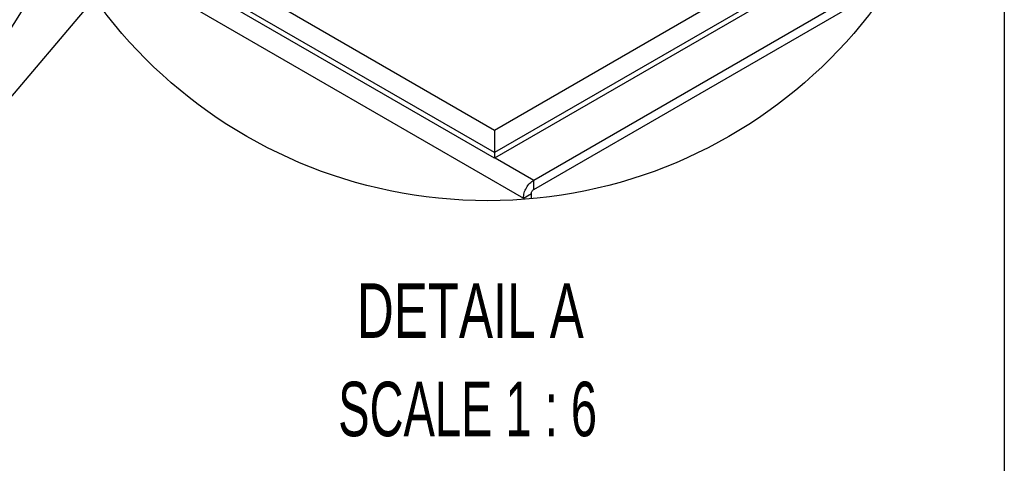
# Model space of a CAD drawing. Header units: inches. Extents: x 3 to 150, y 3 to 116.
# Tile 29 of 64: x 129 to 150, y 31 to 40. Entities that reach past the tile are written whole.
import ezdxf

# ---------------------------------------------------------------- set-up
doc = ezdxf.new("R2010")
doc.units = ezdxf.units.IN
doc.header["$LTSCALE"] = 14
doc.header["$MEASUREMENT"] = 0
doc.layers.add('SLD-DEFPOINTS', color=7, linetype='Continuous')
doc.layers.add('TEXT', color=140, linetype='Continuous', lineweight=25)
doc.styles.add('SLDTEXTSTYLE0', font='TXT', dxfattribs={"width": 0.7})
doc.styles.add('SLDTEXTSTYLE2', font='TXT', dxfattribs={"width": 0.645455})
doc.dimstyles.new('SLDDIMSTYLE3', dxfattribs={"dimtxt": 0.18, "dimasz": 1.82, "dimexe": 0, "dimexo": 0.0625, "dimgap": 0, "dimtad": 0, "dimtih": 1, "dimtoh": 1, "dimdec": 0, "dimrnd": 1e-09, "dimzin": 0, "dimdsep": 46, "dimtxsty": 'Standard', "dimsah": 1, "dimcen": 0.09, "dimadec": 0, "dimazin": 0, "dimtfac": 1.82, "dimtdec": 0, "dimtofl": 0, "dimtmove": 0, "dimatfit": 3, "dimfxl": 0, "dimfrac": 2, "dimtolj": 1, "dimtzin": 0, "dimarcsym": 0})

msp = doc.modelspace()

# ---------------------------------------------------------------- linework, layer by layer
for p, q in [((139.585, 38.065), (129.544, 43.862)), ((149.277, 43.66), (139.585, 38.065)), ((139.585, 37.589), (129.747, 43.268)), ((139.585, 37.589), (129.747, 43.268)), ((139.585, 37.47), (129.806, 43.115)), ((149.056, 43.056), (139.585, 37.589)), ((149.056, 43.056), (139.585, 37.589)), ((148.992, 42.9), (139.585, 37.47)), ((130.094, 42.454), (140.204, 36.618)), ((140.426, 37.002), (148.303, 41.55)), ((140.426, 36.803), (148.105, 41.236)), ((139.585, 38.065), (139.585, 37.589)), ((139.585, 37.589), (139.585, 37.47)), ((139.601, 37.479), (140.426, 37.002)), ((140.426, 36.803), (140.426, 37.002)), ((140.204, 36.618), (140.376, 36.717)), ((140.376, 36.602), (140.376, 36.717)), ((140.204, 36.588), (140.204, 36.618))]:
    msp.add_line(p, q)
for points, knots in [([(140.204, 36.618), (140.208, 36.654), (140.216, 36.731), (140.266, 36.838), (140.334, 36.936), (140.396, 36.981), (140.426, 37.002)], [0, 0, 0, 0, 0.237226, 0.500009, 0.762787, 1, 1, 1, 1]), ([(140.376, 36.717), (140.377, 36.726), (140.379, 36.743), (140.39, 36.767), (140.405, 36.788), (140.419, 36.798), (140.426, 36.803)], [0, 0, 0, 0, 0.237227, 0.500008, 0.762792, 1, 1, 1, 1])]:
    msp.add_open_spline(points, degree=3, knots=knots)
at = {"layer": 'SLD-DEFPOINTS'}
msp.add_circle((139.443, 46.921), 10.361, dxfattribs=at)
at = {"layer": 'TEXT'}
msp.add_line((150.5, 115.5), (150.5, 3.5), dxfattribs=at)

# ---------------------------------------------------------------- texts
at = {"layer": 'TEXT', "attachment_point": 2}
for s, insert, char_height, style in [('DETAIL A', (139.069, 34.791), 1.1667, 'SLDTEXTSTYLE0'), ('SCALE 1 : 6', (139.01, 32.685), 1.16667, 'SLDTEXTSTYLE2')]:
    msp.add_mtext(s, dxfattribs=dict(at, insert=insert, char_height=char_height, style=style))

# ---------------------------------------------------------------- leaders
at = {"layer": 'TEXT'}
for points in [[(141.39, 53.11), (125.621, 34.529), (119.541, 34.529)], [(137.31, 53.082), (125.621, 34.529), (119.541, 34.529)]]:
    msp.add_leader(points, dimstyle='SLDDIMSTYLE3', dxfattribs=at)

doc.saveas('drawing.dxf')
